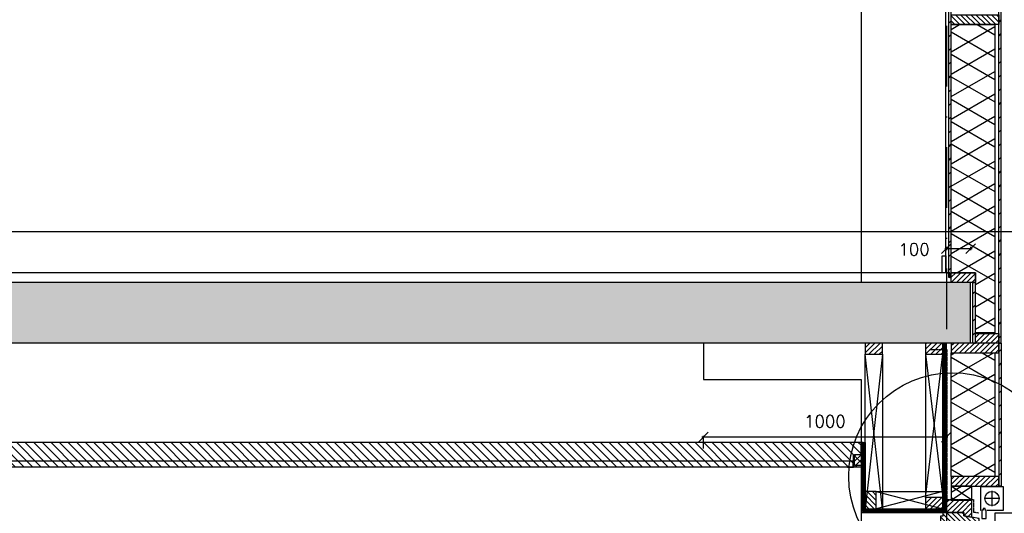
# Model space of a CAD drawing. Extents: x 0 to 297174, y -27731 to 163980.
# Tile 119 of 152: x 189905 to 193958, y 98304 to 100338. Entities that reach past the tile are written whole.
import ezdxf

# ---------------------------------------------------------------- set-up
doc = ezdxf.new("R2010")
doc.units = 0
doc.header["$LTSCALE"] = 5
doc.header["$MEASUREMENT"] = 0
doc.header["$PDMODE"] = 3
doc.header["$PDSIZE"] = 0.1
for name, pattern in [('DASHDOT', [1, 0.5, -0.25, 0, -0.25]), ('DD1', [2.66667, 1.66667, -0.5, 0, -0.5]), ('HIDDEN', [0.375, 0.25, -0.125])]:
    doc.linetypes.add(name, pattern=pattern)
doc.layers.get('0').update_dxf_attribs({"linetype": 'CONTINUOUS'})
doc.layers.get('DEFPOINTS').update_dxf_attribs({"linetype": 'CONTINUOUS'})
for name, color, linetype in [('_DETAILNUMMERS', 4, 'CONTINUOUS'), ('A--01A1_ACEER', 1, 'CONTINUOUS'), ('A--A21--_F--3-', 9, 'CONTINUOUS'), ('A--A21--_F-23-', 9, 'CONTINUOUS'), ('A--A23--_F--3-', 9, 'CONTINUOUS'), ('A--A25--_F--3-', 9, 'CONTINUOUS'), ('A--A30--_F--3-', 9, 'CONTINUOUS'), ('A--A35--_F--3-', 9, 'CONTINUOUS'), ('A--A42--_F--3-', 9, 'CONTINUOUS'), ('A--A42--_F-23-', 9, 'CONTINUOUS'), ('A--L-1A-_ACEER', 1, 'CONTINUOUS'), ('A--L13DC4_VLOEREN', 4, 'HIDDEN'), ('A--L21--', 3, 'CONTINUOUS'), ('A--L21--_F-23-', 4, 'CONTINUOUS'), ('A--L21D1_BUITENWAND', 1, 'CONTINUOUS'), ('A--L23--', 7, 'CONTINUOUS'), ('A--L23--_F--3-', 7, 'CONTINUOUS'), ('A--L25--', 7, 'CONTINUOUS'), ('A--L25--_F-23-', 7, 'CONTINUOUS'), ('A--L28D1_KONSTRUKTIES', 1, 'CONTINUOUS'), ('A--L30--', 7, 'CONTINUOUS'), ('A--L30--_F123-', 7, 'CONTINUOUS'), ('A--L31--', 2, 'CONTINUOUS'), ('A--L31--_F--3-', 7, 'CONTINUOUS'), ('A--L31D1_BUITENKOZIJN', 1, 'CONTINUOUS'), ('A--L35-D2-_PLAFONDS', 2, 'CONTINUOUS'), ('A--L35-D4-_PLAFONDS', 4, 'CONTINUOUS'), ('A--L35D1_PLAFONDS', 1, 'CONTINUOUS'), ('A--L42--', 7, 'CONTINUOUS'), ('A--L42--_F--3-', 7, 'CONTINUOUS'), ('A--L42--_F-23-', 7, 'CONTINUOUS'), ('A--M$1A-_F123-', 1, 'CONTINUOUS'), ('AL21-D3-_BUITENWAND', 3, 'CONTINUOUS'), ('STRAMIEN', 8, 'DD1'), ('X--LR---_CP', 7, 'CONTINUOUS')]:
    doc.layers.add(name, color=color, linetype=linetype)
doc.styles.add('HIEMSTRA', font='romans.shx')
doc.dimstyles.get("Standard").update_dxf_attribs({"dimscale": 50, "dimtxt": 2.5, "dimasz": 2, "dimexe": 0.3, "dimexo": 0.3, "dimgap": 2, "dimtad": 1, "dimdec": 0, "dimzin": 0, "dimdsep": 46, "dimtxsty": 'HIEMSTRA', "dimblk1": 'OBLIQUE', "dimblk2": 'OBLIQUE', "dimsah": 1, "dimcen": 0.09, "dimdle": 0.3, "dimclrd": 1, "dimclre": 1, "dimclrt": 2, "dimadec": 0, "dimazin": 0, "dimtfac": 1, "dimtdec": 4, "dimtix": 1, "dimtmove": 2, "dimatfit": 3, "dimldrblk": 'OBLIQUE', "dimfxl": 0, "dimtvp": 625, "dimtolj": 1, "dimtzin": 0, "dimarcsym": 0})
pattern_1 = [(45, (0, 0), (-10.6066, 10.6066), [])]

# ---------------------------------------------------------------- blocks, each defined once
blk = doc.blocks.new('*U1708')
at = {"layer": 'A--A42--_F-23-', "linetype": 'Continuous'}
h = blk.add_hatch(dxfattribs=at)
h.set_pattern_fill('ALFALINE', color=256, scale=40, style=0)
h.set_pattern_definition([(45, (-193940.616, -99005.916), (-28.284271, 28.284271), [])])
h.paths.add_polyline_path([(0, 0), (-5, 0), (-5, 4039.6), (0, 4039.6), (5, 4039.6), (5, 0)])
at = {"layer": 'A--L42--_F-23-', "color": 2, "linetype": 'Continuous'}
for points in [[(0, 0), (-5, 0), (-5, 4039.6), (0, 4039.6)], [(0, 0), (5, 0), (5, 4039.6), (0, 4039.6)]]:
    blk.add_lwpolyline(points, dxfattribs=at)
blk = doc.blocks.new('*U1707')
at = {"layer": 'A--A42--_F-23-', "linetype": 'Continuous'}
h = blk.add_hatch(dxfattribs=at)
h.set_pattern_fill('ALFALINE', color=256, scale=40, style=0)
h.set_pattern_definition([(45, (-193734.616, -99275.903), (-28.284271, 28.284271), [])])
h.paths.add_polyline_path([(0, 0), (-5, 0), (-5, 3769.7), (0, 3769.7), (5, 3769.7), (5, 0)])
at = {"layer": 'A--L42--_F-23-', "color": 2, "linetype": 'Continuous'}
for points in [[(0, 0), (-5, 0), (-5, 3769.7), (0, 3769.7)], [(0, 0), (5, 0), (5, 3769.7), (0, 3769.7)]]:
    blk.add_lwpolyline(points, dxfattribs=at)
blk = doc.blocks.new('NH40_196')
at = {"layer": 'A--A25--_F--3-'}
h = blk.add_hatch(dxfattribs=at)
h.set_pattern_fill('ALFALINE', color=256, scale=15, style=0, pattern_type=2)
h.set_pattern_definition([(45, (-6, 0), (-10.6066, 10.6066), [])])
h.paths.add_polyline_path([(0, 0), (0, 196), (40, 196), (40, 0)])
at = {"layer": 'A--L25--_F-23-', "color": 2, "linetype": 'Continuous'}
blk.add_lwpolyline([(0, 0), (0, 196), (40, 196), (40, 0)], close=True, dxfattribs=at)
at = {"layer": 'X--LR---_CP'}
for p in [(0, 0), (0, 0), (40, 0)]:
    blk.add_point(p, dxfattribs=at)
blk = doc.blocks.new('*U1702')
at = {"layer": 'A--A42--_F-23-', "linetype": 'Continuous'}
h = blk.add_hatch(dxfattribs=at)
h.set_pattern_fill('ALFALINE', color=256, scale=40, style=0)
h.set_pattern_definition([(45, (-193834.304, -99005.916), (-28.284271, 28.284271), [])])
h.paths.add_polyline_path([(0, 0), (-5, 0), (-5, 250), (0, 250), (5, 250), (5, 0)])
at = {"layer": 'A--L42--_F-23-', "color": 2, "linetype": 'Continuous'}
for points in [[(0, 0), (-5, 0), (-5, 250), (0, 250)], [(0, 0), (5, 0), (5, 250), (0, 250)]]:
    blk.add_lwpolyline(points, dxfattribs=at)
blk = doc.blocks.new('*U1622')
at = {"layer": 'A--L23--_F--3-', "color": 2, "linetype": 'Continuous'}
blk.add_lwpolyline([(0, 0), (0, 20), (-6562, 20), (-6562, 0)], dxfattribs=at)
blk = doc.blocks.new('_OBLIQUE')
at = {"color": 0, "linetype": 'ByBlock'}
blk.add_line((-0.5, -0.5), (0.5, 0.5), dxfattribs=at)
blk = doc.blocks.new('*D455')
at = {"layer": 'A--M$1A-_F123-', "color": 1, "lineweight": -2}
for p, q in [((192719.6, 98571.5), (192719.6, 98624.1)), ((193725.6, 98618.1), (192713.6, 98618.1))]:
    blk.add_line(p, q, dxfattribs=at)
at = {"layer": 'DEFPOINTS', "color": 0}
for p in [(192719.6, 98618.1), (193719.6, 98618.1), (192719.6, 98565.5)]:
    blk.add_point(p, dxfattribs=at)
at = {"layer": 'A--M$1A-_F123-', "color": 1, "lineweight": -2, "xscale": 40, "yscale": 40, "zscale": 40, "rotation": 180}
blk.add_blockref('_OBLIQUE', (192719.6, 98618.1), dxfattribs=at)
at = {"layer": 'A--M$1A-_F123-', "color": 1, "lineweight": -2, "xscale": 40, "yscale": 40, "zscale": 40}
blk.add_blockref('_OBLIQUE', (193719.6, 98618.1), dxfattribs=at)
at = {"layer": 'A--M$1A-_F123-', "color": 2, "insert": (193219.6, 98683.1), "char_height": 50, "attachment_point": 5, "style": 'HIEMSTRA'}
blk.add_mtext('\\A1;1000', dxfattribs=at)
blk = doc.blocks.new('*U1620')
at = {"layer": 'A--A42--_F--3-', "linetype": 'Continuous'}
h = blk.add_hatch(dxfattribs=at)
h.set_pattern_fill('ALFALINE', color=256, scale=40, angle=45, style=0)
h.set_pattern_definition([(90, (-193723.12, -99295.89), (-40, 7e-15), [])])
h.paths.add_polyline_path([(0, 0), (-6.2, 0), (-6.3, 3210), (-0.1, 3210), (6.2, 3210), (6.2, 0)])
at = {"layer": 'A--L42--_F--3-', "color": 3, "linetype": 'Continuous'}
for points in [[(0, 0), (-6.2, 0), (-6.3, 3210), (-0.1, 3210)], [(0, 0), (6.2, 0), (6.2, 3210), (-0.1, 3210)]]:
    blk.add_lwpolyline(points, dxfattribs=at)
blk = doc.blocks.new('*D510')
at = {"layer": 'A--M$1A-_F123-', "color": 1, "linetype": 'Continuous', "lineweight": -2, "ltscale": 10}
for p, q in [((193713.6, 99394.9), (193825.4, 99394.9)), ((193719.6, 99401.8), (193719.6, 99388.9)), ((193819.4, 99401.7), (193819.4, 99388.9))]:
    blk.add_line(p, q, dxfattribs=at)
at = {"layer": 'DEFPOINTS', "color": 0, "linetype": 'Continuous', "ltscale": 10}
for p in [(193719.6, 99407.8), (193819.4, 99407.7), (193819.4, 99394.9)]:
    blk.add_point(p, dxfattribs=at)
at = {"layer": 'A--M$1A-_F123-', "color": 1, "linetype": 'Continuous', "lineweight": -2, "ltscale": 10, "xscale": 40, "yscale": 40, "zscale": 40, "rotation": 180}
blk.add_blockref('_OBLIQUE', (193719.6, 99394.9), dxfattribs=at)
at = {"layer": 'A--M$1A-_F123-', "color": 1, "linetype": 'Continuous', "lineweight": -2, "ltscale": 10, "xscale": 40, "yscale": 40, "zscale": 40}
blk.add_blockref('_OBLIQUE', (193819.4, 99394.9), dxfattribs=at)
at = {"layer": 'A--M$1A-_F123-', "color": 2, "linetype": 'Continuous', "ltscale": 10, "insert": (193586.7, 99391.7), "char_height": 50, "attachment_point": 5, "style": 'HIEMSTRA'}
blk.add_mtext('\\A1;100', dxfattribs=at)
blk = doc.blocks.new('Q020259-')
at = {"layer": 'A--A25--_F--3-'}
h = blk.add_hatch(dxfattribs=at)
h.set_pattern_fill('ALFALINE', color=256, scale=15, style=0, pattern_type=2)
h.set_pattern_definition(pattern_1)
h.paths.add_polyline_path([(0, 0), (0, 46), (28, 46), (28, 0)])
at = {"layer": 'A--L25--_F-23-', "color": 2, "linetype": 'Continuous'}
blk.add_lwpolyline([(0, 0), (0, 46), (28, 46), (28, 0)], close=True, dxfattribs=at)
at = {"layer": 'X--LR---_CP'}
for p in [(0, 0), (0, 0), (28, 0)]:
    blk.add_point(p, dxfattribs=at)
blk = doc.blocks.new('KOZIJN_VB')
at = {"layer": 'A--A35--_F--3-'}
h = blk.add_hatch(dxfattribs=at)
h.set_pattern_fill('ALFALINE', color=256, scale=15, angle=90, style=0, pattern_type=2)
h.set_pattern_definition([(135, (571.291, -567.298), (-10.6066, -10.6066), [])])
h.paths.add_polyline_path([(-105, 50.9), (0, 50.9), (0, 0), (-71, 0), (-71, -14), (-105, -20.1)])
h = blk.add_hatch(dxfattribs=at)
h.set_pattern_fill('ALFALINE', color=256, scale=15, style=0, pattern_type=2)
h.set_pattern_definition([(45, (571.291, -567.298), (-10.6066, 10.6066), [])])
h.paths.add_polyline_path([(-135, -25.5), (-71, -14), (-71, 0), (15, 0), (15, -15), (25, -15), (25, -74), (-26, -74), (-26, -95), (-102, -95), (-102, -81), (-112, -81), (-120, -95), (-135, -95)])
at = {"layer": 'A--L31--_F--3-', "color": 2, "linetype": 'Continuous'}
for points in [[(-105, 50.9), (0, 50.9), (0, 0), (-71, 0), (-71, -14), (-105, -20.1), (-105, 50.9)], [(-135, -25.5), (-71, -14), (-71, 0), (15, 0), (15, -15), (25, -15), (25, -74), (-26, -74), (-26, -95), (-102, -95), (-102, -95), (-102, -81), (-112, -81), (-120, -95), (-135, -95)]]:
    blk.add_lwpolyline(points, close=True, dxfattribs=at)
at = {"layer": 'X--LR---_CP', "color": 1}
blk.add_point((0, 0), dxfattribs=at)
blk = doc.blocks.new('*U1493')
at = {"layer": 'A--A30--_F--3-', "linetype": 'Continuous'}
h = blk.add_hatch(dxfattribs=at)
h.set_pattern_fill('ALFALINE', color=256, scale=4, angle=405, style=0)
h.set_pattern_definition([(90, (0, 0), (-4, 1e-15), [])])
h.paths.add_polyline_path([(0, 0), (7.5, 0), (7.5, -273.6), (0, -281.1), (-7.5, -288.6), (-7.5, 0)])
at = {"layer": 'A--L30--_F123-', "color": 1, "linetype": 'Continuous'}
for points in [[(0, 0), (-7.5, 0), (-7.5, -288.6), (-7.5, -288.6)], [(0, 0), (7.5, 0), (7.5, -273.6), (7.5, -273.6)]]:
    blk.add_lwpolyline(points, dxfattribs=at)
blk = doc.blocks.new('*U1492')
at = {"layer": 'A--A30--_F--3-', "linetype": 'Continuous'}
h = blk.add_hatch(dxfattribs=at)
h.set_pattern_fill('ALFALINE', color=256, scale=4, angle=494.9991, style=0)
h.set_pattern_definition([(179.9991, (0, 0), (-6e-05, -4), [])])
h.paths.add_polyline_path([(0, 0), (-7.5, -7.5), (342.5, -7.5), (342.5, 0), (342.5, 7.5), (7.5, 7.5)])
at = {"layer": 'A--L30--_F123-', "color": 1, "linetype": 'Continuous'}
for points in [[(7.5, 7.5), (7.5, 7.5), (342.5, 7.5), (342.5, 0)], [(-7.5, -7.5), (-7.5, -7.5), (342.5, -7.5), (342.5, 0)]]:
    blk.add_lwpolyline(points, dxfattribs=at)
blk = doc.blocks.new('Q027002-')
at = {"layer": 'A--A21--_F--3-'}
h = blk.add_hatch(dxfattribs=at)
h.set_pattern_fill('ALFALINE', color=9, scale=15, style=0, pattern_type=2)
h.set_pattern_definition(pattern_1)
h.paths.add_polyline_path([(0, 0), (71, 0), (71, 46), (0, 46)])
at = {"layer": 'A--L21--_F-23-', "color": 2, "linetype": 'Continuous'}
blk.add_lwpolyline([(0, 0), (71, 0), (71, 46), (0, 46)], close=True, dxfattribs=at)
at = {"layer": 'X--LR---_CP', "linetype": 'Continuous'}
blk.add_point((0, 0), dxfattribs=at)
blk = doc.blocks.new('*U1491')
at = {"layer": 'A--A30--_F--3-', "linetype": 'Continuous'}
h = blk.add_hatch(dxfattribs=at)
h.set_pattern_fill('ALFALINE', color=256, scale=4, angle=224.9997, style=0)
h.set_pattern_definition([(269.9997, (0, 0), (4, -2.2e-05), [])])
h.paths.add_polyline_path([(0, 0), (-7.5, 0), (-7.5, 682.9), (0, 682.9), (7.5, 682.9), (7.5, 0)])
at = {"layer": 'A--L30--_F123-', "color": 1, "linetype": 'Continuous'}
for points in [[(0, 0), (-7.5, 0), (-7.5, 682.9), (0, 682.9)], [(0, 0), (7.5, 0), (7.5, 682.9), (0, 682.9)]]:
    blk.add_lwpolyline(points, dxfattribs=at)
blk = doc.blocks.new('*U1488')
at = {"layer": 'A--A42--_F-23-', "linetype": 'Continuous'}
h = blk.add_hatch(dxfattribs=at)
h.set_pattern_fill('ALFALINE', color=256, scale=40, style=0)
h.set_pattern_definition([(45, (-193940.27, -99005.916), (-28.284271, 28.284271), [])])
h.paths.add_polyline_path([(0, 0), (5, 0), (5, -590), (0, -590), (-5, -590), (-5, 0)])
at = {"layer": 'A--L42--_F-23-', "color": 2, "linetype": 'Continuous'}
for points in [[(0, 0), (-5, 0), (-5, -590), (0, -590)], [(0, 0), (5, 0), (5, -590), (0, -590)]]:
    blk.add_lwpolyline(points, dxfattribs=at)

msp = doc.modelspace()

# ---------------------------------------------------------------- hatches: boundary and pattern name
at = {"layer": 'A--01A1_ACEER', "linetype": 'Continuous'}
h = msp.add_hatch(dxfattribs=at)
h.set_pattern_fill('ANSI31', color=256, scale=200, style=0)
h.set_pattern_definition([(135, (346479.626, 3350), (17.6776695, 17.6776695), [])])
h.paths.add_polyline_path([(187097.6, 98495.9), (193370.1, 98495.9), (193369.6, 98595.9), (187097.6, 98595.9)])
at = {"layer": 'A--A21--_F-23-'}
h = msp.add_hatch(dxfattribs=at)
h.set_pattern_fill('ALFAISO', color=256, scale=80, angle=270, style=0, pattern_type=2)
h.set_pattern_definition([(210, (263890.53, -3306.51), (-40, 69.28203), []), (150, (263890.53, -3306.51), (40, 69.28203), [])])
h.paths.add_polyline_path([(193839.3, 99295.9), (193739.6, 99295.9), (193739.6, 100318.4), (193919.6, 100318.4), (193919.6, 99375.9), (193919.6, 99047.9), (193839.3, 99047.9)])
h = msp.add_hatch(dxfattribs=at)
h.set_pattern_fill('ALFAISO', color=256, scale=80, angle=270, style=0, pattern_type=2)
h.set_pattern_definition([(210, (263890.29, -4277.59), (-40, 69.28203), []), (150, (263890.29, -4277.59), (40, 69.28203), [])])
h.paths.add_polyline_path([(193821.4, 98455.9), (193739.4, 98455.9), (193739.6, 98965.9), (193919.6, 98965.9), (193919.4, 98455.9)])
h = msp.add_hatch(dxfattribs=at)
h.set_pattern_fill('ALFAISO', color=256, scale=80, angle=270, style=0)
h.set_pattern_definition([(330, (-40, 7e-15), (40, 69.282032), []), (30, (-40, 7e-15), (-40, 69.282032), [])])
h.paths.add_polyline_path([(193739.4, 98358.8), (193825, 98358.8), (193825, 98415.9), (193739.4, 98415.9)])
at = {"layer": 'A--A23--_F--3-'}
h = msp.add_hatch(dxfattribs=at)
h.set_pattern_fill('ALFABET', color=256, scale=50, angle=1, style=0, pattern_type=2)
h.set_pattern_definition([(46, (0, 0), (-215.80194, 208.3975), []), (51, (0, 0), (359.12306, -25.11233), [37.5, -412.5]), (356, (0, 0), (-75.9289, 374.828), [30, -330]), (101.4514, (29.93, -2.1), (283.19445, 349.71546), [31.8701, -350.57106]), (47.1842, (-1.75, 100), (534.9836, -73.4339), [56.25, -618.75]), (97.6356, (42.84, 93.87), (458.7598, 495.1408), [47.8051, -525.8565]), (352.1842, (-1.75, 100), (458.7594, 495.1412), [45, -495]), (22, (48.68, 75.86), (301.9214, -196.07005), [37.5, -412.5]), (327, (48.7, 75.86), (115.3113, 364.643), [30, -330]), (72.4514, (73.84, 59.52), (417.23286, 168.57264), [31.8701, -350.57106]), (38.5, (0, 0), (3.1741, 166.527686), [0, -326, 0, -335, 0, -331.25]), (8.5, (0, 0), (128.07302, 199.47142), [0, -191, 0, -318.5, 0, -126.25]), (328.5, (-111.48, -1.95), (267.067385, -6.617475), [0, -125, 0, -390, 0, -517.5]), (318.5, (-161.48, -2.82), (290.67514, 55.13387), [0, -162.5, 0, -259, 0, -367.5]), (318.5, (-161.48, -2.82), (290.67514, 55.13387), [0, -162.5, 0, -259, 0, -367.5])])
h.paths.add_polyline_path([(193819.4, 95505.9), (177097.5, 95505.9), (177097.5, 99255.9), (193819.4, 99255.9)])
h.paths.add_polyline_path([(185272.6, 99005.8), (193819.4, 99005.9), (193819.4, 95755.9), (185272.6, 95755.9)], flags=16)
h.paths.add_polyline_path([(184972.6, 95795.9), (177399.2, 95795.9), (177399.2, 98855.9), (184972.6, 98855.9)], flags=16)
at = {"layer": 'A--A35--_F--3-'}
h = msp.add_hatch(dxfattribs=at)
h.set_pattern_fill('ALFALINE', color=256, scale=15, style=0, pattern_type=2)
h.set_pattern_definition([(45, (-0.101, 3499.983), (-10.6066017, 10.6066017), [])])
h.paths.add_polyline_path([(193839.3, 99255.9), (193739.3, 99255.9), (193739.3, 99295.9), (193839.3, 99295.9)])
h = msp.add_hatch(dxfattribs=at)
h.set_pattern_fill('ALFALINE', color=256, scale=15, style=0, pattern_type=2)
h.set_pattern_definition([(45, (-0.101, 3767.048), (-10.6066017, 10.6066017), [])])
h.paths.add_polyline_path([(193839.3, 99045.9), (193935.3, 99045.9), (193935.3, 99005.9), (193839.3, 99005.9)])

# ---------------------------------------------------------------- linework, layer by layer
at = {"layer": '_DETAILNUMMERS'}
msp.add_circle((193745, 98456.5, 0), 427.3, dxfattribs=at)
at = {"layer": 'A--01A1_ACEER', "ltscale": 10}
for p, q in [((162632.5, 99465.9), (204168.1, 99465.9)), ((193739.4, 98358.8), (193825, 98415.9)), ((193825, 98358.8), (193739.4, 98415.9))]:
    msp.add_line(p, q, dxfattribs=at)
at = {"layer": 'A--01A1_ACEER', "color": 3, "ltscale": 10}
msp.add_lwpolyline([(193739.4, 98358.8), (193825, 98358.8), (193825, 98415.9), (193739.4, 98415.9)], close=True, dxfattribs=at)
at = {"layer": 'A--L-1A-_ACEER'}
for p, q in [((193907.4, 98397.1), (193907.4, 98333.6)), ((193939.2, 98365.4), (193875.7, 98365.4))]:
    msp.add_line(p, q, dxfattribs=at)
at = {"layer": 'A--L13DC4_VLOEREN'}
msp.add_lwpolyline([(193653.4, 98978.8), (193722.1, 98978.8), (193722.1, 98360.8), (193832, 98360.8), (193832, 98309.6), (193851.7, 98306.6)], dxfattribs=at)
at = {"layer": 'A--L21--'}
for points in [[(193839.3, 99295.9), (193739.6, 99295.9), (193739.6, 100318.4), (193919.6, 100318.4), (193919.6, 99375.9), (193919.6, 99375.9), (193919.6, 99375.9), (193919.6, 99375.9), (193919.6, 99047.9), (193839.3, 99047.9)], [(193821.4, 98455.9), (193739.4, 98455.9), (193739.6, 98965.9), (193919.6, 98965.9), (193919.4, 98455.9), (193821.4, 98455.9), (193821.4, 98455.9)]]:
    msp.add_lwpolyline(points, close=True, dxfattribs=at)
at = {"layer": 'A--L21--_F-23-', "linetype": 'Continuous'}
for p, q in [((193819.4, 99255.9), (177097.5, 99255.9)), ((193819.4, 99005.9), (193819.4, 99255.9)), ((193819.4, 99005.9), (185272.6, 99005.8))]:
    msp.add_line(p, q, dxfattribs=at)
at = {"layer": 'A--L21D1_BUITENWAND', "elevation": 0}
msp.add_lwpolyline([(193920, 98306.5), (194010, 98306.5), (194010, 98242.4), (193920, 98242.4)], close=True, dxfattribs=at)
at = {"layer": 'A--L25--_F-23-', "color": 2, "linetype": 'Continuous'}
for points in [[(193716.9, 99295.9), (193701.9, 99295.9), (193701.9, 99365.9), (193716.9, 99365.9)], [(193839.3, 99255.9), (193739.3, 99255.9), (193739.3, 99295.9), (193839.3, 99295.9)], [(193839.3, 99045.9), (193935.3, 99045.9), (193935.3, 99005.9), (193839.3, 99005.9)]]:
    msp.add_lwpolyline(points, close=True, dxfattribs=at)
at = {"layer": 'A--L28D1_KONSTRUKTIES'}
for points in [[(192719.6, 102505.9), (192719.6, 102355.9), (193369.6, 102355.9), (193369.6, 99256)], [(192719.6, 99005.8), (192719.6, 98855.8), (193369.6, 98855.8), (193369.6, 95755.9)]]:
    msp.add_lwpolyline(points, dxfattribs=at)
at = {"layer": 'A--L31D1_BUITENKOZIJN'}
for p, q in [((193385.1, 98596.5), (193385.1, 98959.8)), ((193456.1, 98322.9), (193385.1, 98959.8)), ((193456.1, 98959.8), (193385.1, 98322.9)), ((193456.1, 98959.8), (193456.1, 98322.9)), ((193634, 98959.8), (193634, 98368.9)), ((193634, 98368.9), (193705, 98959.8)), ((193634, 98959.8), (193705, 98368.9)), ((193431.1, 98393.9), (193705, 98393.9)), ((193705, 98393.9), (193431.1, 98322.9)), ((193431.1, 98393.9), (193705, 98322.9))]:
    msp.add_line(p, q, dxfattribs=at)
at = {"layer": 'A--L35-D2-_PLAFONDS'}
msp.add_lwpolyline([(187129.8, 98520.9), (193334.2, 98520), (193334.2, 98495), (187129.8, 98495.9)], dxfattribs=at)
at = {"layer": 'A--L35-D4-_PLAFONDS'}
for p, q in [((193337.8, 98493.9), (193337.8, 98543.9)), ((193312.8, 98493.9), (193337.8, 98493.9))]:
    msp.add_line(p, q, dxfattribs=at)
at = {"layer": 'A--L35D1_PLAFONDS', "linetype": 'Continuous'}
msp.add_lwpolyline([(187097.6, 98495.9), (193370.1, 98495.9), (193369.6, 98595.9), (187097.6, 98595.9)], close=True, dxfattribs=at)
at = {"layer": 'AL21-D3-_BUITENWAND'}
for points in [[(193887.5, 98317.9), (193955, 98317.9), (193955, 98343.2), (193955, 98412.9), (193860, 98412.9), (193860, 98317.9), (193862.2, 98317.9)], [(193865.9, 98317.8), (193865.9, 98282.8), (193883.9, 98282.8), (193883.9, 98317.8), (193878.9, 98317.8), (193878.9, 98323.8), (193870.9, 98323.8), (193870.9, 98317.8), (193865.9, 98317.8)]]:
    msp.add_lwpolyline(points, dxfattribs=at)
msp.add_circle((193907.5, 98365.4), 29.1, dxfattribs=at)
at = {"layer": 'STRAMIEN', "linetype": 'DASHDOT', "ltscale": 100}
for p, q in [((193719.6, 110315), (193719.6, 90754.3)), ((193720, 110315), (193720, 90754.3))]:
    msp.add_line(p, q, dxfattribs=at)

# ---------------------------------------------------------------- block references
at = {"layer": 'A--L21--'}
for p in [(193385.1, 98959.8), (193634, 98959.8), (193634, 98322.9)]:
    msp.add_blockref('Q027002-', p, dxfattribs=at)
at = {"layer": 'A--L21--', "rotation": 90}
msp.add_blockref('Q027002-', (193431.1, 98322.9), dxfattribs=at)
at = {"layer": 'A--L23--'}
msp.add_blockref('*U1622', (193734.6, 99275.9), dxfattribs=at)
at = {"layer": 'A--L25--', "rotation": 90}
msp.add_blockref('NH40_196', (193935.6, 100318.4), dxfattribs=at)
at = {"layer": 'A--L25--', "xscale": -1, "rotation": 270}
for p in [(193739.6, 98965.9), (193739.4, 98415.9)]:
    msp.add_blockref('NH40_196', p, dxfattribs=at)
at = {"layer": 'A--L25--'}
msp.add_blockref('Q020259-', (193342.1, 98500.9), dxfattribs=at)
at = {"layer": 'A--L30--'}
for name, p in [('*U1491', (193712.5, 98322.9)), ('*U1493', (193377.6, 98596.5)), ('*U1492', (193377.6, 98315.4))]:
    msp.add_blockref(name, p, dxfattribs=at)
at = {"layer": 'A--L31--', "xscale": -1, "rotation": 359.9999999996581}
msp.add_blockref('KOZIJN_VB', (193720, 98307.9), dxfattribs=at)
at = {"layer": 'A--L42--'}
for name, p in [('*U1707', (193734.6, 99275.9)), ('*U1708', (193940.6, 99005.9)), ('*U1620', (193723.1, 99295.9)), ('*U1702', (193834.3, 99005.9)), ('*U1488', (193940.3, 99005.9))]:
    msp.add_blockref(name, p, dxfattribs=at)

# ---------------------------------------------------------------- dimensions: what is measured, and where the dimension line sits
at = {"layer": 'A--M$1A-_F123-', "linetype": 'Continuous'}
dim = msp.add_linear_dim(base=(193819.4, 99394.9), p1=(193719.6, 99407.8), p2=(193819.4, 99407.7), dimstyle='Standard', override={"dimscale": 20}, dxfattribs=at)
dim.commit()
dim.dimension.update_dxf_attribs({"geometry": '*D510', "text_midpoint": (193586.7, 99391.7), "dimtype": 160})
at = {"layer": 'A--M$1A-_F123-'}
dim = msp.add_linear_dim(base=(192719.6, 98618.1), p1=(193719.6, 98618.1), p2=(192719.6, 98565.5), dimstyle='Standard', override={"dimscale": 20}, dxfattribs=at)
dim.commit()
dim.dimension.update_dxf_attribs({"geometry": '*D455', "text_midpoint": (193219.6, 98683.1)})

doc.saveas('drawing.dxf')
